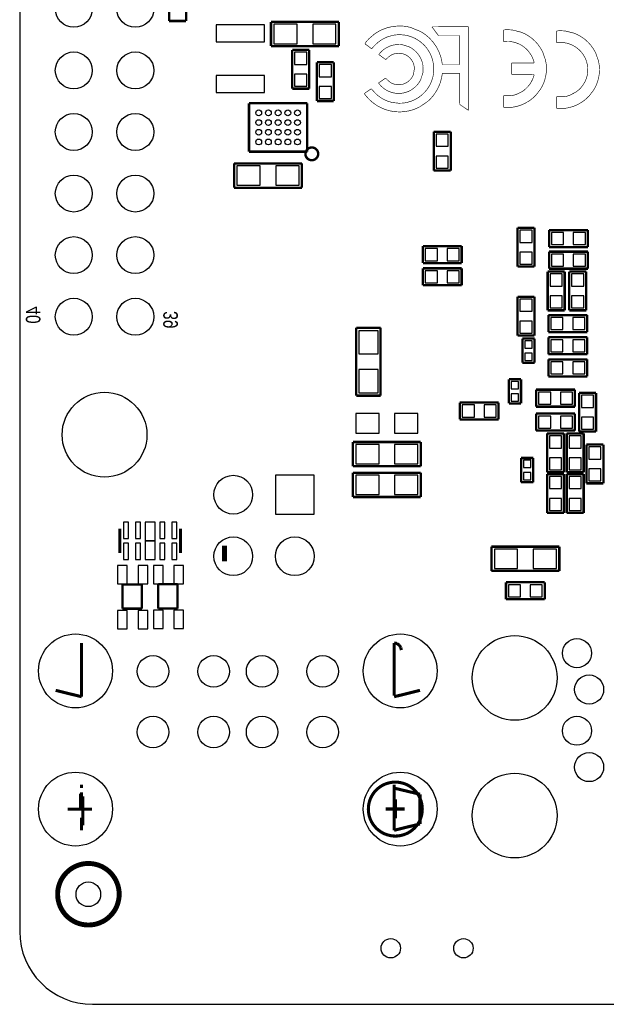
# Model space of a CAD drawing. Extents: x 0 to 59, y 0 to 85.
# Tile 1 of 8: x 0 to 24.2, y 0 to 40.6. Entities that reach past the tile are written whole.
import ezdxf

# ---------------------------------------------------------------- set-up
doc = ezdxf.new("R2010")
doc.units = 0
for name, color, linetype in [('BG_OUTLINE', 2, 'CONTINUOUS'), ('BG_SILKSCREEN_BOTTOM', 1, 'CONTINUOUS'), ('PG_SILKSCREEN_BOTTOM', 3, 'CONTINUOUS'), ('PIN_BOTTOM', 4, 'CONTINUOUS')]:
    doc.layers.add(name, color=color, linetype=linetype)

msp = doc.modelspace()

# ---------------------------------------------------------------- linework, layer by layer
at = {"layer": 'BG_OUTLINE'}
msp.add_lwpolyline([(3.005023, 0), (53.054402, 0, 0.404077), (56.00192, 2.947492), (56.00192, 82.002986, 0.414126), (53.00312, 85.001684), (3.03342, 85.001684, 0.419609), (0, 81.968391), (0, 3.004998, 0.414196)], format="xyb", close=True, dxfattribs=at)
at = {"layer": 'BG_SILKSCREEN_BOTTOM', "const_width": 0.0254}
for points in [[(14.936114, 40.200097), (15.050414, 40.247697)], [(15.050414, 40.247697), (15.167813, 40.287296)], [(15.167813, 40.287296), (15.287904, 40.31869)], [(15.287904, 40.31869), (15.410205, 40.341601)], [(15.410205, 40.341601), (15.487904, 40.350084)], [(15.487904, 40.350084), (15.536799, 40.353691)], [(15.536799, 40.353691), (15.58892, 40.356688)], [(15.58892, 40.356688), (15.641523, 40.359)], [(15.641523, 40.359), (15.691917, 40.360498)], [(15.691917, 40.360498), (15.73751, 40.360981)], [(15.73751, 40.360981), (15.77561, 40.360498)], [(15.77561, 40.360498), (15.803499, 40.358695)], [(15.803499, 40.358695), (15.877819, 40.349602)], [(15.877819, 40.349602), (15.915818, 40.34409)], [(15.915818, 40.34409), (15.953613, 40.338197)], [(15.953613, 40.338197), (15.990621, 40.331898)], [(15.990621, 40.331898), (16.026308, 40.325294)], [(16.026308, 40.325294), (16.060014, 40.318588)], [(16.060014, 40.318588), (16.091205, 40.311705)], [(16.091205, 40.311705), (16.119399, 40.304695)], [(16.119399, 40.304695), (16.545611, 40.132102)], [(17.013911, 40.323592), (17.061205, 40.325294)], [(17.01612, 40.319884), (17.013911, 40.323592)], [(17.022216, 40.310892), (17.01612, 40.319884)], [(17.032021, 40.297202), (17.022216, 40.310892)], [(17.045, 40.279193), (17.032021, 40.297202)], [(17.060901, 40.257501), (17.045, 40.279193)], [(17.079214, 40.232482), (17.060901, 40.257501)], [(17.061205, 40.325294), (17.116908, 40.326005)], [(17.099712, 40.204898), (17.079214, 40.232482)], [(17.145305, 40.143684), (17.099712, 40.204898)], [(17.116908, 40.326005), (17.191304, 40.326589)], [(17.191304, 40.326589), (17.282008, 40.327199)], [(17.282008, 40.327199), (17.387011, 40.327605)], [(17.387011, 40.327605), (17.503902, 40.327885)], [(17.503902, 40.327885), (17.6308, 40.328088)], [(17.6308, 40.328088), (18.516803, 40.328088)], [(18.516803, 40.328088), (18.516803, 36.880495)], [(19.974712, 40.195983), (20.008012, 40.202282)], [(20.008012, 40.202282), (20.061707, 40.206295)], [(20.061707, 40.206295), (20.098004, 40.206905)], [(20.098004, 40.206905), (20.138415, 40.206701)], [(20.138415, 40.206701), (20.181113, 40.205482)], [(20.181113, 40.205482), (20.224623, 40.203603)], [(20.224623, 40.203603), (20.267219, 40.200885)], [(14.363319, 39.781988), (14.395806, 39.816405)], [(14.395806, 39.816405), (14.430223, 39.851203)], [(14.430223, 39.851203), (14.617598, 40.011883)], [(14.617598, 40.011883), (14.7193, 40.081886)], [(14.7193, 40.081886), (14.825599, 40.1447)], [(14.825599, 40.1447), (14.936114, 40.200097)], [(14.987422, 39.822984), (14.906904, 39.774292)], [(15.071522, 39.866087), (14.987422, 39.822984)], [(15.159101, 39.903705), (15.071522, 39.866087)], [(15.250312, 39.935785), (15.159101, 39.903705)], [(15.443505, 39.983486), (15.250312, 39.935785)], [(15.488717, 39.990293), (15.443505, 39.983486)], [(15.540304, 39.995196), (15.488717, 39.990293)], [(15.596514, 39.998294), (15.540304, 39.995196)], [(15.65562, 39.999488), (15.596514, 39.998294)], [(15.715717, 39.998904), (15.65562, 39.999488)], [(15.775, 39.996491), (15.715717, 39.998904)], [(15.831718, 39.992402), (15.775, 39.996491)], [(15.930423, 39.97899), (15.831718, 39.992402)], [(16.025317, 39.957197), (15.930423, 39.97899)], [(16.116808, 39.930095), (16.025317, 39.957197)], [(16.205098, 39.897787), (16.116808, 39.930095)], [(16.290112, 39.860296), (16.205098, 39.897787)], [(16.3719, 39.817396), (16.290112, 39.860296)], [(16.450615, 39.769085), (16.3719, 39.817396)], [(16.545611, 40.132102), (16.735704, 40.007896)], [(16.735704, 40.007896), (16.907713, 39.861287)], [(16.907713, 39.861287), (17.059504, 39.694587)], [(17.276699, 39.968195), (17.145305, 40.143684)], [(18.156809, 39.968195), (17.276699, 39.968195)], [(18.156809, 38.771297), (18.156809, 39.968195)], [(19.974712, 39.717193), (19.974712, 40.195983)], [(20.267219, 40.200885), (20.307122, 40.197405)], [(20.307122, 40.197405), (20.342809, 40.19329)], [(20.342809, 40.19329), (20.688198, 40.106194)], [(20.688198, 40.106194), (20.849819, 40.035404)], [(20.849819, 40.035404), (21.00232, 39.947494)], [(21.00232, 39.947494), (21.144306, 39.843685)], [(21.144306, 39.843685), (21.274507, 39.724787)], [(22.1631, 40.153692), (22.1964, 40.159991)], [(22.1631, 39.674902), (22.1631, 40.153692)], [(22.1964, 40.159991), (22.250121, 40.164004)], [(22.250121, 40.164004), (22.286417, 40.164588)], [(22.286417, 40.164588), (22.326803, 40.164385)], [(22.326803, 40.164385), (22.369501, 40.163191)], [(22.369501, 40.163191), (22.413011, 40.161286)], [(22.413011, 40.161286), (22.455607, 40.158594)], [(22.455607, 40.158594), (22.49551, 40.155089)], [(22.49551, 40.155089), (22.531222, 40.150999)], [(22.531222, 40.150999), (22.876612, 40.063903)], [(22.876612, 40.063903), (23.038206, 39.993087)], [(23.038206, 39.993087), (23.190708, 39.905203)], [(23.190708, 39.905203), (23.332719, 39.801394)], [(23.332719, 39.801394), (23.46292, 39.682496)], [(14.24752, 39.626184), (14.253718, 39.647292)], [(14.251203, 39.623086), (14.24752, 39.626184)], [(14.2589, 39.617091), (14.251203, 39.623086)], [(14.253718, 39.647292), (14.266316, 39.666494)], [(14.270203, 39.608404), (14.2589, 39.617091)], [(14.266316, 39.666494), (14.284223, 39.690497)], [(14.284706, 39.597482), (14.270203, 39.608404)], [(14.284223, 39.690497), (14.306804, 39.718183)], [(14.302003, 39.584503), (14.284706, 39.597482)], [(14.321714, 39.569898), (14.302003, 39.584503)], [(14.306804, 39.718183), (14.333423, 39.749095)], [(14.343304, 39.553896), (14.321714, 39.569898)], [(14.333423, 39.749095), (14.363319, 39.781988)], [(14.390599, 39.519098), (14.343304, 39.553896)], [(14.5256, 39.420089), (14.390599, 39.519098)], [(14.556207, 39.457884), (14.5256, 39.420089)], [(14.56342, 39.466291), (14.556207, 39.457884)], [(14.573199, 39.47729), (14.56342, 39.466291)], [(14.585417, 39.490599), (14.573199, 39.47729)], [(14.599615, 39.505788), (14.585417, 39.490599)], [(14.615312, 39.5224), (14.599615, 39.505788)], [(14.632305, 39.540104), (14.615312, 39.5224)], [(14.650009, 39.558493), (14.632305, 39.540104)], [(14.686712, 39.595603), (14.650009, 39.558493)], [(14.756511, 39.660703), (14.686712, 39.595603)], [(14.829917, 39.72019), (14.756511, 39.660703)], [(14.906904, 39.774292), (14.829917, 39.72019)], [(14.970506, 39.346403), (15.023109, 39.389482)], [(15.023109, 39.389482), (15.078608, 39.429004)], [(15.078608, 39.429004), (15.136698, 39.464691)], [(15.136698, 39.464691), (15.197404, 39.496594)], [(15.197404, 39.496594), (15.260599, 39.524483)], [(15.260599, 39.524483), (15.326106, 39.548587)], [(15.326106, 39.548587), (15.394, 39.568603)], [(15.394, 39.568603), (15.471216, 39.583106)], [(15.471216, 39.583106), (15.516911, 39.588592)], [(15.516911, 39.588592), (15.565222, 39.592682)], [(15.565222, 39.592682), (15.61432, 39.5954)], [(15.61432, 39.5954), (15.662605, 39.596593)], [(15.662605, 39.596593), (15.708401, 39.596187)], [(15.708401, 39.596187), (15.749905, 39.594104)], [(15.749905, 39.594104), (15.785516, 39.590193)], [(15.785516, 39.590193), (16.058718, 39.507287)], [(16.058718, 39.507287), (16.1814, 39.439799)], [(16.1814, 39.439799), (16.292906, 39.35669)], [(16.526205, 39.715491), (16.450615, 39.769085)], [(16.668318, 39.591996), (16.526205, 39.715491)], [(16.740022, 39.515491), (16.668318, 39.591996)], [(16.805504, 39.434389), (16.740022, 39.515491)], [(16.864711, 39.348994), (16.805504, 39.434389)], [(17.059504, 39.694587), (17.189221, 39.510005)], [(17.189221, 39.510005), (17.294809, 39.309802)], [(20.10791, 39.719885), (19.974712, 39.717193)], [(20.138923, 39.720596), (20.10791, 39.719885)], [(20.167422, 39.720799), (20.138923, 39.720596)], [(20.19361, 39.720495), (20.167422, 39.720799)], [(20.217917, 39.719682), (20.19361, 39.720495)], [(20.240523, 39.718386), (20.217917, 39.719682)], [(20.26191, 39.716583), (20.240523, 39.718386)], [(20.282205, 39.714399), (20.26191, 39.716583)], [(20.321219, 39.708201), (20.282205, 39.714399)], [(20.430312, 39.682699), (20.321219, 39.708201)], [(20.534909, 39.647698), (20.430312, 39.682699)], [(20.634401, 39.603604), (20.534909, 39.647698)], [(20.728711, 39.550594), (20.634401, 39.603604)], [(20.817103, 39.488897), (20.728711, 39.550594)], [(20.899501, 39.418997), (20.817103, 39.488897)], [(20.97532, 39.340993), (20.899501, 39.418997)], [(21.274507, 39.724787), (21.391499, 39.591996)], [(21.391499, 39.591996), (21.494217, 39.445997)], [(21.494217, 39.445997), (21.58111, 39.287882)], [(22.296323, 39.677594), (22.1631, 39.674902)], [(22.361423, 39.677696), (22.296323, 39.677594)], [(22.423399, 39.6748), (22.361423, 39.677696)], [(22.482912, 39.668882), (22.423399, 39.6748)], [(22.540417, 39.65989), (22.482912, 39.668882)], [(22.596602, 39.647495), (22.540417, 39.65989)], [(22.652101, 39.631696), (22.596602, 39.647495)], [(22.707422, 39.612291), (22.652101, 39.631696)], [(22.820122, 39.562405), (22.707422, 39.612291)], [(22.95271, 39.484402), (22.820122, 39.562405)], [(23.071099, 39.392403), (22.95271, 39.484402)], [(23.174604, 39.287501), (23.071099, 39.392403)], [(23.46292, 39.682496), (23.579912, 39.549705)], [(23.579912, 39.549705), (23.682604, 39.403706)], [(23.682604, 39.403706), (23.769523, 39.245591)], [(14.816303, 39.183386), (14.87391, 39.249096)], [(14.864918, 39.149198), (14.816303, 39.183386)], [(14.875002, 39.141883), (14.864918, 39.149198)], [(14.87391, 39.249096), (14.970506, 39.346403)], [(14.8876, 39.132891), (14.875002, 39.141883)], [(14.902205, 39.122299), (14.8876, 39.132891)], [(14.918512, 39.11059), (14.902205, 39.122299)], [(14.936114, 39.09789), (14.918512, 39.11059)], [(14.954402, 39.084606), (14.936114, 39.09789)], [(14.973122, 39.070991), (14.954402, 39.084606)], [(15.0098, 39.043889), (14.973122, 39.070991)], [(15.106904, 38.973684), (15.0098, 39.043889)], [(15.185212, 39.050189), (15.106904, 38.973684)], [(15.239822, 39.098398), (15.185212, 39.050189)], [(15.297607, 39.1398), (15.239822, 39.098398)], [(15.358212, 39.174191), (15.297607, 39.1398)], [(15.421407, 39.201395), (15.358212, 39.174191)], [(15.486812, 39.221385), (15.421407, 39.201395)], [(15.55402, 39.234085), (15.486812, 39.221385)], [(15.622702, 39.239292), (15.55402, 39.234085)], [(15.763011, 39.226592), (15.622702, 39.239292)], [(15.887014, 39.189203), (15.763011, 39.226592)], [(15.997403, 39.130681), (15.887014, 39.189203)], [(16.092703, 39.053795), (15.997403, 39.130681)], [(16.171113, 38.961492), (16.092703, 39.053795)], [(16.292906, 39.35669), (16.392017, 39.259383)], [(16.392017, 39.259383), (16.47731, 39.148995)], [(16.47731, 39.148995), (16.547414, 39.026998)], [(16.547414, 39.026998), (16.60111, 38.89469)], [(16.917416, 39.259688), (16.864711, 39.348994)], [(16.963415, 39.1668), (16.917416, 39.259688)], [(17.002608, 39.070585), (16.963415, 39.1668)], [(17.034916, 38.971499), (17.002608, 39.070585)], [(17.294809, 39.309802), (17.374108, 39.096086)], [(17.374108, 39.096086), (17.425213, 38.871093)], [(21.105901, 39.161898), (20.97532, 39.340993)], [(21.121218, 39.13439), (21.105901, 39.161898)], [(21.137321, 39.102386), (21.121218, 39.13439)], [(21.153603, 39.067384), (21.137321, 39.102386)], [(21.169503, 39.030986), (21.153603, 39.067384)], [(21.184413, 38.994486), (21.169503, 39.030986)], [(21.197722, 38.959485), (21.184413, 38.994486)], [(21.58111, 39.287882), (21.698306, 38.951205)], [(23.262311, 39.171093), (23.174604, 39.287501)], [(23.333608, 39.044601), (23.262311, 39.171093)], [(23.38771, 38.909193), (23.333608, 39.044601)], [(23.769523, 39.245591), (23.88682, 38.908888)], [(16.231108, 38.856793), (16.171113, 38.961492)], [(16.270808, 38.742493), (16.231108, 38.856793)], [(16.252622, 38.371704), (16.288817, 38.621589)], [(16.288817, 38.621589), (16.270808, 38.742493)], [(16.60111, 38.89469), (16.636822, 38.753288)], [(16.636822, 38.753288), (16.644214, 38.689305)], [(16.644214, 38.689305), (16.64622, 38.650799)], [(16.64622, 38.650799), (16.647211, 38.609803)], [(16.647211, 38.609803), (16.647109, 38.567995)], [(17.077817, 38.765886), (17.034916, 38.971499)], [(17.082008, 38.723697), (17.077817, 38.765886)], [(17.084421, 38.674294), (17.082008, 38.723697)], [(17.084319, 38.562102), (17.085107, 38.619684)], [(17.085107, 38.619684), (17.084421, 38.674294)], [(17.425213, 38.871093), (17.440504, 38.771297)], [(17.440504, 38.771297), (18.156809, 38.771297)], [(20.298715, 38.8398), (21.228304, 38.8398)], [(20.298715, 38.362788), (20.298715, 38.8398)], [(21.208822, 38.927405), (21.197722, 38.959485)], [(21.222005, 38.877596), (21.208822, 38.927405)], [(21.228304, 38.8398), (21.222005, 38.877596)], [(21.698306, 38.951205), (21.727617, 38.777393)], [(21.727617, 38.777393), (21.737422, 38.602285)], [(21.737422, 38.602285), (21.72782, 38.427304)], [(23.423804, 38.766191), (23.38771, 38.909193)], [(23.439222, 38.462687), (23.423804, 38.766191)], [(23.88682, 38.908888), (23.916005, 38.735102)], [(23.916005, 38.735102), (23.925809, 38.559994)], [(14.955799, 38.112497), (15.097912, 38.211506)], [(15.097912, 38.211506), (15.176221, 38.133198)], [(16.091205, 38.121184), (16.157321, 38.195199)], [(16.157321, 38.195199), (16.211702, 38.279095)], [(16.211702, 38.279095), (16.252622, 38.371704)], [(16.636822, 38.421183), (16.543706, 38.137998)], [(16.640912, 38.45179), (16.636822, 38.421183)], [(16.643909, 38.487502), (16.640912, 38.45179)], [(16.646017, 38.526695), (16.643909, 38.487502)], [(16.647109, 38.567995), (16.646017, 38.526695)], [(17.010101, 38.125197), (17.0291, 38.183388)], [(17.0291, 38.183388), (17.045711, 38.242494)], [(17.045711, 38.242494), (17.059808, 38.302387)], [(17.059808, 38.302387), (17.073321, 38.3921)], [(17.073321, 38.3921), (17.0783, 38.4461)], [(17.0783, 38.4461), (17.082008, 38.503504)], [(17.082008, 38.503504), (17.084319, 38.562102)], [(17.429709, 38.330302), (17.3704, 38.067793)], [(17.440504, 38.411302), (17.429709, 38.330302)], [(18.156809, 38.411302), (17.440504, 38.411302)], [(18.158612, 37.76599), (18.156809, 38.411302)], [(20.762214, 38.362788), (20.298715, 38.362788)], [(20.918805, 38.363093), (20.762214, 38.362788)], [(21.037017, 38.363195), (20.918805, 38.363093)], [(21.1217, 38.361899), (21.037017, 38.363195)], [(21.177809, 38.358191), (21.1217, 38.361899)], [(21.161908, 38.154102), (21.204022, 38.26289)], [(21.210321, 38.350901), (21.177809, 38.358191)], [(21.204022, 38.26289), (21.224519, 38.320904)], [(21.224316, 38.338785), (21.210321, 38.350901)], [(21.224519, 38.320904), (21.224316, 38.338785)], [(21.698915, 38.254102), (21.650808, 38.084404)], [(21.72782, 38.427304), (21.698915, 38.254102)], [(23.322915, 38.055499), (23.379506, 38.185395)], [(23.379506, 38.185395), (23.418698, 38.321691)], [(23.418698, 38.321691), (23.439222, 38.462687)], [(23.887303, 38.211785), (23.839221, 38.042088)], [(23.916208, 38.384988), (23.887303, 38.211785)], [(23.925809, 38.559994), (23.916208, 38.384988)], [(14.495018, 37.761393), (14.508505, 37.767793)], [(14.508505, 37.767793), (14.515313, 37.763602)], [(14.810003, 38.009906), (14.820113, 38.017298)], [(14.810613, 38.005385), (14.810003, 38.009906)], [(14.816099, 37.996089), (14.810613, 38.005385)], [(14.825904, 37.982804), (14.816099, 37.996089)], [(14.820113, 38.017298), (14.831212, 38.025095)], [(14.839315, 37.966091), (14.825904, 37.982804)], [(14.831212, 38.025095), (14.845716, 38.035382)], [(14.855622, 37.94699), (14.839315, 37.966091)], [(14.845716, 38.035382), (14.863318, 38.047701)], [(14.874215, 37.925985), (14.855622, 37.94699)], [(14.863318, 38.047701), (14.883613, 38.0619)], [(14.894408, 37.904191), (14.874215, 37.925985)], [(14.883613, 38.0619), (14.906015, 38.077597)], [(14.936902, 37.860503), (14.894408, 37.904191)], [(14.906015, 38.077597), (14.930222, 38.09459)], [(14.930222, 38.09459), (14.955799, 38.112497)], [(15.008809, 37.796902), (14.936902, 37.860503)], [(15.087117, 37.74059), (15.008809, 37.796902)], [(15.176221, 38.133198), (15.251913, 38.065786)], [(15.251913, 38.065786), (15.289606, 38.038303)], [(15.289606, 38.038303), (15.327909, 38.014605)], [(15.327909, 38.014605), (15.367406, 37.994285)], [(15.367406, 37.994285), (15.408504, 37.977293)], [(15.408504, 37.977293), (15.451811, 37.963094)], [(15.451811, 37.963094), (15.49781, 37.951588)], [(15.49781, 37.951588), (15.54701, 37.942393)], [(15.54701, 37.942393), (15.744901, 37.944298)], [(15.744901, 37.944298), (15.840304, 37.968504)], [(15.840304, 37.968504), (15.931007, 38.006782)], [(15.931007, 38.006782), (16.015208, 38.057988)], [(16.015208, 38.057988), (16.091205, 38.121184)], [(16.27251, 37.801906), (16.153511, 37.719381)], [(16.378301, 37.900204), (16.27251, 37.801906)], [(16.469208, 38.0127), (16.378301, 37.900204)], [(16.543706, 38.137998), (16.469208, 38.0127)], [(16.816603, 37.754306), (16.84561, 37.794794)], [(16.84561, 37.794794), (16.909923, 37.901194)], [(16.909923, 37.901194), (16.9386, 37.955804)], [(16.9386, 37.955804), (16.964812, 38.011405)], [(16.964812, 38.011405), (16.988612, 38.067793)], [(16.988612, 38.067793), (17.010101, 38.125197)], [(17.26631, 37.809881), (17.199305, 37.686183)], [(17.323613, 37.937592), (17.26631, 37.809881)], [(17.3704, 38.067793), (17.323613, 37.937592)], [(18.161305, 37.121694), (18.158612, 37.76599)], [(20.8058, 37.706783), (20.894015, 37.7809)], [(20.894015, 37.7809), (20.974507, 37.863399)], [(20.974507, 37.863399), (21.046415, 37.953594)], [(21.046415, 37.953594), (21.109102, 38.0508)], [(21.109102, 38.0508), (21.161908, 38.154102)], [(21.583599, 37.919685), (21.497417, 37.761596)], [(21.650808, 38.084404), (21.583599, 37.919685)], [(23.061498, 37.719787), (23.162616, 37.820981)], [(23.162616, 37.820981), (23.25022, 37.933401)], [(23.25022, 37.933401), (23.322915, 38.055499)], [(23.772012, 37.877394), (23.685805, 37.719305)], [(23.839221, 38.042088), (23.772012, 37.877394)], [(14.224102, 37.5698), (14.258722, 37.599188)], [(14.224914, 37.567387), (14.224102, 37.5698)], [(14.227099, 37.563196), (14.224914, 37.567387)], [(14.230706, 37.557481), (14.227099, 37.563196)], [(14.235405, 37.550395), (14.230706, 37.557481)], [(14.241221, 37.542191), (14.235405, 37.550395)], [(14.2478, 37.532996), (14.241221, 37.542191)], [(14.255318, 37.522988), (14.2478, 37.532996)], [(14.271803, 37.501398), (14.255318, 37.522988)], [(14.258722, 37.599188), (14.295018, 37.625985)], [(14.346123, 37.413692), (14.271803, 37.501398)], [(14.295018, 37.625985), (14.3383, 37.656795)], [(14.3383, 37.656795), (14.384299, 37.688799)], [(14.423314, 37.332082), (14.346123, 37.413692)], [(14.384299, 37.688799), (14.428622, 37.718898)], [(14.428622, 37.718898), (14.4669, 37.744095)], [(14.4669, 37.744095), (14.495018, 37.761393)], [(14.515313, 37.763602), (14.520901, 37.758497)], [(14.520901, 37.758497), (14.527708, 37.751791)], [(14.527708, 37.751791), (14.535506, 37.743689)], [(14.535506, 37.743689), (14.544116, 37.734189)], [(14.544116, 37.734189), (14.553413, 37.723699)], [(14.553413, 37.723699), (14.563217, 37.712396)], [(14.563217, 37.712396), (14.573301, 37.700306)], [(14.573301, 37.700306), (14.662709, 37.599595)], [(14.662709, 37.599595), (14.710512, 37.552884)], [(14.710512, 37.552884), (14.760321, 37.508688)], [(14.760321, 37.508688), (14.812213, 37.467083)], [(14.812213, 37.467083), (14.865909, 37.428094)], [(14.865909, 37.428094), (14.921611, 37.391696)], [(14.921611, 37.391696), (14.979218, 37.357888)], [(15.170912, 37.692), (15.087117, 37.74059)], [(15.259202, 37.651385), (15.170912, 37.692)], [(15.351023, 37.619305), (15.259202, 37.651385)], [(15.445207, 37.595886), (15.351023, 37.619305)], [(15.541015, 37.581484), (15.445207, 37.595886)], [(15.733319, 37.581484), (15.541015, 37.581484)], [(15.882315, 37.607799), (15.733319, 37.581484)], [(16.022904, 37.654205), (15.882315, 37.607799)], [(16.153511, 37.719381), (16.022904, 37.654205)], [(16.366414, 37.355297), (16.477615, 37.424004)], [(16.477615, 37.424004), (16.561613, 37.4888)], [(16.561613, 37.4888), (16.607206, 37.528983)], [(16.607206, 37.528983), (16.653307, 37.572594)], [(16.653307, 37.572594), (16.69862, 37.618289)], [(16.69862, 37.618289), (16.7418, 37.664695)], [(16.7418, 37.664695), (16.781602, 37.710491)], [(16.781602, 37.710491), (16.816603, 37.754306)], [(17.039107, 37.455983), (16.947515, 37.352503)], [(17.123308, 37.567692), (17.039107, 37.455983)], [(17.199305, 37.686183), (17.123308, 37.567692)], [(19.974712, 37.485396), (20.13491, 37.485396)], [(19.974712, 37.003888), (19.974712, 37.485396)], [(20.13491, 37.485396), (20.235215, 37.487098)], [(20.235215, 37.487098), (20.277099, 37.489689)], [(20.277099, 37.489689), (20.315301, 37.4936)], [(20.315301, 37.4936), (20.35142, 37.499188)], [(20.35142, 37.499188), (20.386599, 37.506605)], [(20.386599, 37.506605), (20.422413, 37.516003)], [(20.422413, 37.516003), (20.460106, 37.527789)], [(20.460106, 37.527789), (20.501204, 37.542089)], [(20.501204, 37.542089), (20.710423, 37.641682)], [(20.710423, 37.641682), (20.8058, 37.706783)], [(21.198307, 37.407393), (21.078317, 37.31039)], [(21.308822, 37.515394), (21.198307, 37.407393)], [(21.497417, 37.761596), (21.308822, 37.515394)], [(22.1631, 37.443105), (22.323323, 37.443105)], [(22.1631, 36.961597), (22.1631, 37.443105)], [(22.323323, 37.443105), (22.423603, 37.444782)], [(22.423603, 37.444782), (22.465513, 37.447398)], [(22.465513, 37.447398), (22.503816, 37.451284)], [(22.503816, 37.451284), (22.539808, 37.456897)], [(22.539808, 37.456897), (22.575012, 37.464289)], [(22.575012, 37.464289), (22.610801, 37.473687)], [(22.610801, 37.473687), (22.64852, 37.485498)], [(22.64852, 37.485498), (22.689617, 37.499798)], [(22.689617, 37.499798), (22.948113, 37.631395)], [(22.948113, 37.631395), (23.061498, 37.719787)], [(23.38672, 37.365102), (23.266705, 37.268099)], [(23.49721, 37.473103), (23.38672, 37.365102)], [(23.685805, 37.719305), (23.49721, 37.473103)], [(14.503603, 37.256695), (14.423314, 37.332082)], [(14.58722, 37.187099), (14.503603, 37.256695)], [(14.674317, 37.123395), (14.58722, 37.187099)], [(14.76502, 37.065306), (14.674317, 37.123395)], [(14.85961, 37.012702), (14.76502, 37.065306)], [(15.061108, 36.923701), (14.85961, 37.012702)], [(14.979218, 37.357888), (15.038603, 37.3269)], [(15.038603, 37.3269), (15.119909, 37.288394)], [(15.119909, 37.288394), (15.157323, 37.272392)], [(15.157323, 37.272392), (15.193518, 37.258092)], [(15.193518, 37.258092), (15.229103, 37.245392)], [(15.229103, 37.245392), (15.264714, 37.234089)], [(15.264714, 37.234089), (15.301112, 37.223802)], [(15.301112, 37.223802), (15.338908, 37.214302)], [(15.338908, 37.214302), (15.378709, 37.205387)], [(15.378709, 37.205387), (15.633319, 37.174703)], [(15.633319, 37.174703), (15.760217, 37.176685)], [(15.760217, 37.176685), (15.8861, 37.189994)], [(15.8861, 37.189994), (16.010204, 37.214683)], [(16.010204, 37.214683), (16.132099, 37.250599)], [(16.132099, 37.250599), (16.251022, 37.297487)], [(16.251022, 37.297487), (16.366414, 37.355297)], [(16.495014, 37.016284), (16.301415, 36.929898)], [(16.849217, 37.258498), (16.495014, 37.016284)], [(16.947515, 37.352503), (16.849217, 37.258498)], [(18.339511, 37.001094), (18.161305, 37.121694)], [(18.516803, 36.880495), (18.339511, 37.001094)], [(20.143013, 37.003888), (19.974712, 37.003888)], [(20.174407, 37.004092), (20.143013, 37.003888)], [(20.205802, 37.004498), (20.174407, 37.004092)], [(20.236409, 37.005285), (20.205802, 37.004498)], [(20.265822, 37.006301), (20.236409, 37.005285)], [(20.293203, 37.007394), (20.265822, 37.006301)], [(20.31812, 37.008791), (20.293203, 37.007394)], [(20.33971, 37.010391), (20.31812, 37.008791)], [(20.370698, 37.013794), (20.33971, 37.010391)], [(20.5232, 37.045798), (20.370698, 37.013794)], [(20.671307, 37.092103), (20.5232, 37.045798)], [(20.813801, 37.152097), (20.671307, 37.092103)], [(20.949818, 37.225097), (20.813801, 37.152097)], [(21.078317, 37.31039), (20.949818, 37.225097)], [(22.331401, 36.961597), (22.1631, 36.961597)], [(22.36282, 36.961801), (22.331401, 36.961597)], [(22.394215, 36.962182), (22.36282, 36.961801)], [(22.424822, 36.962994), (22.394215, 36.962182)], [(22.45421, 36.963985), (22.424822, 36.962994)], [(22.481616, 36.965103), (22.45421, 36.963985)], [(22.506508, 36.9665), (22.481616, 36.965103)], [(22.528098, 36.9681), (22.506508, 36.9665)], [(22.559112, 36.971503), (22.528098, 36.9681)], [(22.711715, 37.003482), (22.559112, 36.971503)], [(22.859721, 37.049786), (22.711715, 37.003482)], [(23.002215, 37.109781), (22.859721, 37.049786)], [(23.138206, 37.182806), (23.002215, 37.109781)], [(23.266705, 37.268099), (23.138206, 37.182806)], [(15.265222, 36.861496), (15.061108, 36.923701)], [(15.473604, 36.825199), (15.265222, 36.861496)], [(15.683814, 36.814303), (15.473604, 36.825199)], [(15.893517, 36.8284), (15.683814, 36.814303)], [(16.10012, 36.867084), (15.893517, 36.8284)], [(16.301415, 36.929898), (16.10012, 36.867084)]]:
    msp.add_lwpolyline(points, dxfattribs=at)
at = {"layer": 'PG_SILKSCREEN_BOTTOM'}
for points, const_width in [([(6.165418, 42.16842), (6.165418, 40.568423)], 0.1), ([(6.865417, 40.568423), (6.865417, 42.16842)], 0.1), ([(6.165418, 40.568423), (6.865417, 40.568423)], 0.1), ([(13.170408, 40.529993), (10.370414, 40.529993)], 0.1), ([(10.370414, 40.529993), (10.370414, 39.529995)], 0.1), ([(13.170408, 39.529995), (13.170408, 40.529993)], 0.1), ([(10.370414, 39.529995), (13.170408, 39.529995)], 0.1), ([(11.945417, 39.374394), (11.245418, 39.374394)], 0.1), ([(11.245418, 39.374394), (11.245418, 37.774397)], 0.1), ([(11.945417, 37.774397), (11.945417, 39.374394)], 0.1), ([(12.961417, 38.86642), (12.261418, 38.86642)], 0.1), ([(12.261418, 38.86642), (12.261418, 37.266423)], 0.1), ([(12.961417, 37.266423), (12.961417, 38.86642)], 0.1), ([(11.245418, 37.774397), (11.945417, 37.774397)], 0.1), ([(11.8634, 37.175999), (9.463405, 37.175999)], 0.1), ([(9.463405, 37.175999), (9.463405, 35.176003)], 0.1), ([(11.8634, 35.176003), (11.8634, 37.175999)], 0.1), ([(12.261418, 37.266423), (12.961417, 37.266423)], 0.1), ([(17.787417, 35.99622), (17.087418, 35.99622)], 0.1), ([(17.087418, 35.99622), (17.087418, 34.396223)], 0.1), ([(17.787417, 34.396223), (17.787417, 35.99622)], 0.1), ([(9.463405, 35.176003), (11.8634, 35.176003)], 0.1), ([(11.646383, 34.687993), (8.846388, 34.687993)], 0.1), ([(8.846388, 34.687993), (8.846388, 33.687995)], 0.1), ([(11.646383, 33.687995), (11.646383, 34.687993)], 0.1), ([(17.087418, 34.396223), (17.787417, 34.396223)], 0.1), ([(8.846388, 33.687995), (11.646383, 33.687995)], 0.1), ([(20.541818, 32.03382), (20.541818, 30.433823)], 0.1), ([(21.241817, 32.03382), (20.541818, 32.03382)], 0.1), ([(21.241817, 30.433823), (21.241817, 32.03382)], 0.1), ([(23.444378, 31.939484), (21.844356, 31.939484)], 0.1), ([(21.844356, 31.939484), (21.844356, 31.23946)], 0.1), ([(23.444378, 31.23946), (23.444378, 31.939484)], 0.1), ([(18.237403, 31.279033), (16.637406, 31.279033)], 0.1), ([(16.637406, 31.279033), (16.637406, 30.579035)], 0.1), ([(18.237403, 30.579035), (18.237403, 31.279033)], 0.1), ([(21.844356, 31.23946), (23.444378, 31.23946)], 0.1), ([(23.444429, 31.050459), (21.844381, 31.050459)], 0.1), ([(21.844381, 31.050459), (21.844381, 30.350409)], 0.1), ([(23.444403, 30.350409), (23.444429, 31.050459)], 0.1), ([(16.637406, 30.579035), (18.237403, 30.579035)], 0.1), ([(20.541818, 30.433823), (21.241817, 30.433823)], 0.1), ([(18.237403, 30.364633), (16.637406, 30.364633)], 0.1), ([(16.637406, 30.364633), (16.637406, 29.664635)], 0.1), ([(18.237403, 29.664635), (18.237403, 30.364633)], 0.1), ([(22.486391, 30.23042), (21.786393, 30.23042)], 0.1), ([(21.786393, 30.23042), (21.786393, 28.630423)], 0.1), ([(21.844381, 30.350409), (23.444403, 30.350409)], 0.1), ([(22.486391, 28.630423), (22.486391, 30.23042)], 0.1), ([(23.375391, 30.23042), (22.675393, 30.23042)], 0.1), ([(22.675393, 30.23042), (22.675393, 28.630423)], 0.1), ([(23.375391, 28.630423), (23.375391, 30.23042)], 0.1), ([(16.637406, 29.664635), (18.237403, 29.664635)], 0.1), ([(21.241791, 29.18902), (20.541793, 29.18902)], 0.1), ([(20.541793, 29.18902), (20.541793, 27.588997)], 0.1), ([(21.241791, 27.588997), (21.241791, 29.18902)], 0.1), ([(21.786393, 28.630423), (22.486391, 28.630423)], 0.1), ([(23.419003, 28.434233), (21.819006, 28.434233)], 0.1), ([(21.819006, 28.434233), (21.819006, 27.734235)], 0.1), ([(22.675393, 28.630423), (23.375391, 28.630423)], 0.1), ([(23.419003, 27.734235), (23.419003, 28.434233)], 0.1), ([(14.889404, 27.909418), (13.889406, 27.909418)], 0.1), ([(13.889406, 27.909418), (13.889406, 25.109424)], 0.1), ([(14.889404, 25.109424), (14.889404, 27.909418)], 0.1), ([(20.541793, 27.588997), (21.241791, 27.588997)], 0.1), ([(21.819006, 27.734235), (23.419003, 27.734235)], 0.1), ([(21.243417, 27.46662), (20.743418, 27.46662)], 0.1), ([(20.743418, 27.46662), (20.743418, 26.466622)], 0.1), ([(21.243417, 26.466622), (21.243417, 27.46662)], 0.1), ([(23.419003, 27.519833), (21.819006, 27.519833)], 0.1), ([(21.819006, 27.519833), (21.819006, 26.819835)], 0.1), ([(23.419003, 26.819835), (23.419003, 27.519833)], 0.1), ([(21.819006, 26.819835), (23.419003, 26.819835)], 0.1), ([(20.743418, 26.466622), (21.243417, 26.466622)], 0.1), ([(23.419029, 26.605433), (21.819006, 26.605433)], 0.1), ([(21.819006, 26.605433), (21.819006, 25.905435)], 0.1), ([(23.419029, 25.905435), (23.419029, 26.605433)], 0.1), ([(20.684617, 25.79022), (20.184618, 25.79022)], 0.1), ([(20.184618, 25.79022), (20.184618, 24.790222)], 0.1), ([(20.684617, 24.790222), (20.684617, 25.79022)], 0.1), ([(21.819006, 25.905435), (23.419029, 25.905435)], 0.1), ([(22.911003, 25.357201), (21.311006, 25.357201)], 0.1), ([(21.311006, 25.357201), (21.311006, 24.657202)], 0.1), ([(22.911003, 24.657202), (22.911003, 25.357201)], 0.1), ([(23.081818, 25.22662), (23.081818, 23.626623)], 0.1), ([(23.781817, 25.22662), (23.081818, 25.22662)], 0.1), ([(23.781817, 23.626623), (23.781817, 25.22662)], 0.1), ([(13.889406, 25.109424), (14.889404, 25.109424)], 0.1), ([(19.761403, 24.827408), (18.161406, 24.827408)], 0.1), ([(18.161406, 24.827408), (18.161406, 24.127409)], 0.1), ([(19.761403, 24.127409), (19.761403, 24.827408)], 0.1), ([(20.184618, 24.790222), (20.684617, 24.790222)], 0.1), ([(21.311006, 24.657202), (22.911003, 24.657202)], 0.1), ([(22.911003, 24.370233), (21.311006, 24.370233)], 0.1), ([(21.311006, 24.370233), (21.311006, 23.670235)], 0.1), ([(22.911003, 23.670235), (22.911003, 24.370233)], 0.1), ([(18.161406, 24.127409), (19.761403, 24.127409)], 0.1), ([(21.311006, 23.670235), (22.911003, 23.670235)], 0.1), ([(22.461017, 23.55022), (21.761018, 23.55022)], 0.1), ([(21.761018, 23.55022), (21.761018, 21.950223)], 0.1), ([(22.461017, 21.950223), (22.461017, 23.55022)], 0.1), ([(23.273766, 23.550245), (22.573793, 23.550245)], 0.1), ([(22.573793, 23.550245), (22.573793, 21.950197)], 0.1), ([(23.081818, 23.626623), (23.781817, 23.626623)], 0.1), ([(23.273766, 21.950197), (23.273766, 23.550245)], 0.1), ([(16.551402, 23.19942), (13.751382, 23.19942)], 0.1), ([(13.751382, 23.19942), (13.751382, 22.199422)], 0.1), ([(16.551402, 22.199422), (16.551402, 23.19942)], 0.1), ([(24.086591, 23.09302), (23.386593, 23.09302)], 0.1), ([(23.386593, 23.09302), (23.386593, 21.493023)], 0.1), ([(24.086591, 21.493023), (24.086591, 23.09302)], 0.1), ([(20.692618, 22.53902), (20.692618, 21.539022)], 0.1), ([(21.192617, 22.53902), (20.692618, 22.53902)], 0.1), ([(21.192617, 21.539022), (21.192617, 22.53902)], 0.1), ([(13.751382, 22.199422), (16.551402, 22.199422)], 0.1), ([(16.551402, 21.92942), (13.751408, 21.92942)], 0.1), ([(13.751408, 21.92942), (13.751408, 20.929422)], 0.1), ([(16.551402, 20.929422), (16.551402, 21.92942)], 0.1), ([(21.761018, 21.950223), (22.461017, 21.950223)], 0.1), ([(22.573793, 21.950197), (23.273766, 21.950197)], 0.1), ([(20.692618, 21.539022), (21.192617, 21.539022)], 0.1), ([(21.761018, 21.87382), (21.761018, 20.273797)], 0.1), ([(22.461017, 21.87382), (21.761018, 21.87382)], 0.1), ([(22.461017, 20.273797), (22.461017, 21.87382)], 0.1), ([(22.573818, 21.87382), (22.573818, 20.273823)], 0.1), ([(23.273817, 21.87382), (22.573818, 21.87382)], 0.1), ([(23.273817, 20.273823), (23.273817, 21.87382)], 0.1), ([(23.386593, 21.493023), (24.086591, 21.493023)], 0.1), ([(13.751408, 20.929422), (16.551402, 20.929422)], 0.1), ([(21.761018, 20.273797), (22.461017, 20.273797)], 0.1), ([(22.573818, 20.273823), (23.273817, 20.273823)], 0.1), ([(4.134409, 19.619087), (4.134409, 18.619089)], 0.127), ([(6.634404, 19.619087), (6.634404, 18.619089)], 0.127), ([(8.452714, 18.919292), (8.452714, 18.276976)], 0.199898), ([(22.266402, 18.88142), (19.466408, 18.88142)], 0.1), ([(19.466408, 18.88142), (19.466408, 17.881422)], 0.1), ([(22.266402, 17.881422), (22.266402, 18.88142)], 0.1), ([(19.466408, 17.881422), (22.266402, 17.881422)], 0.1), ([(4.241419, 17.321987), (4.241419, 16.321989)], 0.1), ([(5.041417, 17.321987), (4.241419, 17.321987)], 0.1), ([(5.041417, 16.321989), (5.041417, 17.321987)], 0.1), ([(5.715305, 17.328591), (5.715305, 16.328593)], 0.1), ([(6.515303, 17.328591), (5.715305, 17.328591)], 0.1), ([(6.515303, 16.328593), (6.515303, 17.328591)], 0.1), ([(21.666403, 17.410608), (20.066406, 17.410608)], 0.1), ([(20.066406, 17.410608), (20.066406, 16.710609)], 0.1), ([(21.666403, 16.710609), (21.666403, 17.410608)], 0.1), ([(20.066406, 16.710609), (21.666403, 16.710609)], 0.1), ([(4.241419, 16.321989), (5.041417, 16.321989)], 0.1), ([(5.715305, 16.328593), (6.515303, 16.328593)], 0.1), ([(2.555418, 12.688087), (2.555418, 14.908403)], 0.127), ([(2.555418, 14.572285), (2.555418, 14.582496)], 0.127), ([(2.555418, 14.429791), (2.555418, 14.572285)], 0.127), ([(15.449423, 12.739091), (15.449423, 14.908403)], 0.127), ([(15.449423, 14.908403), (15.561513, 14.888083)], 0.127), ([(15.449423, 14.378788), (15.449423, 14.572285)], 0.127), ([(15.561513, 14.888083), (15.663316, 14.816785)], 0.127), ([(15.663316, 14.816785), (15.724403, 14.725091)], 0.127), ([(15.724403, 14.725091), (15.7448, 14.613103)], 0.127), ([(2.555418, 12.688087), (1.4859, 12.952882)], 0.127), ([(15.449423, 12.688087), (16.518915, 12.952882)], 0.127), ([(2.555418, 8.919693), (2.555418, 9.062288)], 0.127), ([(15.449423, 8.919693), (15.449423, 9.062288)], 0.127), ([(15.449423, 8.919693), (15.449423, 7.178091)], 0.127), ([(16.518915, 8.665083), (15.449423, 8.919693)], 0.127), ([(2.504415, 8.053984), (2.504415, 8.683803)], 0.127), ([(2.555418, 8.746592), (2.555418, 8.227085)], 0.127), ([(2.606015, 8.582203), (2.606015, 7.389597)], 0.127), ([(16.518915, 7.442886), (16.518915, 8.665083)], 0.127), ([(15.505506, 8.453984), (15.505506, 7.669784)], 0.127), ([(2.504415, 8.053984), (1.973301, 8.053984)], 0.127), ([(2.504415, 8.053984), (2.984906, 8.053984)], 0.127), ([(2.555418, 7.697495), (2.555418, 7.178091)], 0.127), ([(15.108301, 8.056804), (15.892501, 8.056804)], 0.127), ([(15.449423, 7.178091), (16.518915, 7.442886)], 0.127)]:
    msp.add_lwpolyline(points, dxfattribs=dict(at, const_width=const_width))
for points, const_width in [([(12.316104, 35.085985, 1), (11.790717, 35.086002, 1)], 0.1), ([(16.613911, 8.053984, 1), (14.38691, 8.054003, 1)], 0.127)]:
    msp.add_lwpolyline(points, format="xyb", close=True, dxfattribs=dict(at, const_width=const_width))
at = {"layer": 'PG_SILKSCREEN_BOTTOM', "const_width": 0.2032}
for points in [[(1.565605, 4.540809, -1.000004), (4.105605, 4.540809)], [(4.105605, 4.540809, -0.999996), (1.565605, 4.540809)]]:
    msp.add_lwpolyline(points, format="xyb", dxfattribs=at)
at = {"layer": 'PIN_BOTTOM'}
for points in [[(8.103413, 39.714005), (10.103409, 39.714005), (10.103409, 40.414004), (8.103413, 40.414004)], [(10.490416, 40.429993), (10.490416, 39.629994), (11.450409, 39.629994), (11.450409, 40.429993)], [(12.090413, 40.429993), (12.090413, 39.629994), (13.050406, 39.629994), (13.050406, 40.429993)], [(11.345405, 38.774408), (11.845404, 38.774408), (11.845404, 39.274407), (11.345405, 39.274407)], [(12.361405, 38.266433), (12.861404, 38.266433), (12.861404, 38.766433), (12.361405, 38.766433)], [(8.103413, 37.613984), (10.103409, 37.613984), (10.103409, 38.313982), (8.103413, 38.313982)], [(11.345405, 37.874384), (11.845404, 37.874384), (11.845404, 38.374384), (11.345405, 38.374384)], [(12.361405, 37.36641), (12.861404, 37.36641), (12.861404, 37.866409), (12.361405, 37.866409)], [(17.187405, 35.396234), (17.687404, 35.396234), (17.687404, 35.896232), (17.187405, 35.896232)], [(17.187405, 34.49621), (17.687404, 34.49621), (17.687404, 34.996209), (17.187405, 34.996209)], [(8.96639, 34.587993), (8.96639, 33.787994), (9.926384, 33.787994), (9.926384, 34.587993)], [(10.566387, 34.587993), (10.566387, 33.787994), (11.52638, 33.787994), (11.52638, 34.587993)], [(21.141804, 31.933832), (20.641805, 31.933832), (20.641805, 31.433833), (21.141804, 31.433833)], [(22.44438, 31.33946), (22.44438, 31.839459), (21.944381, 31.839459), (21.944381, 31.33946)], [(23.344403, 31.33946), (23.344403, 31.839459), (22.844404, 31.839459), (22.844404, 31.33946)], [(16.737394, 31.179046), (16.737394, 30.679047), (17.237393, 30.679047), (17.237393, 31.179046)], [(17.637417, 31.179046), (17.637417, 30.679047), (18.137416, 30.679047), (18.137416, 31.179046)], [(21.141804, 31.033809), (20.641805, 31.033809), (20.641805, 30.53381), (21.141804, 30.53381)], [(22.44438, 30.450434), (22.44438, 30.950433), (21.944381, 30.950433), (21.944381, 30.450434)], [(23.344403, 30.450434), (23.344403, 30.950433), (22.844404, 30.950433), (22.844404, 30.450434)], [(16.737394, 30.264621), (16.737394, 29.764622), (17.237393, 29.764622), (17.237393, 30.264621)], [(17.637417, 30.264621), (17.637417, 29.764622), (18.137416, 29.764622), (18.137416, 30.264621)], [(21.886405, 29.630433), (22.386404, 29.630433), (22.386404, 30.130432), (21.886405, 30.130432)], [(22.775405, 29.630433), (23.275404, 29.630433), (23.275404, 30.130432), (22.775405, 30.130432)], [(20.641805, 28.589033), (21.141804, 28.589033), (21.141804, 29.089032), (20.641805, 29.089032)], [(21.886405, 28.73041), (22.386404, 28.73041), (22.386404, 29.230409), (21.886405, 29.230409)], [(22.775405, 28.73041), (23.275404, 28.73041), (23.275404, 29.230409), (22.775405, 29.230409)], [(20.641805, 27.68901), (21.141804, 27.68901), (21.141804, 28.189009), (20.641805, 28.189009)], [(22.419005, 27.834209), (22.419005, 28.334208), (21.919006, 28.334208), (21.919006, 27.834209)], [(23.319029, 27.834209), (23.319029, 28.334208), (22.81903, 28.334208), (22.81903, 27.834209)], [(13.989406, 26.829423), (14.789404, 26.829423), (14.789404, 27.789416), (13.989406, 27.789416)], [(20.841005, 27.068221), (21.145805, 27.068221), (21.145805, 27.373021), (20.841005, 27.373021)], [(22.419005, 26.919809), (22.419005, 27.419808), (21.919006, 27.419808), (21.919006, 26.919809)], [(23.319029, 26.919809), (23.319029, 27.419808), (22.81903, 27.419808), (22.81903, 26.919809)], [(20.841005, 26.560221), (21.145805, 26.560221), (21.145805, 26.865021), (20.841005, 26.865021)], [(22.419005, 26.005409), (22.419005, 26.505408), (21.919006, 26.505408), (21.919006, 26.005409)], [(23.319029, 26.005409), (23.319029, 26.505408), (22.81903, 26.505408), (22.81903, 26.005409)], [(13.989406, 25.229426), (14.789404, 25.229426), (14.789404, 26.189419), (13.989406, 26.189419)], [(20.282205, 25.391821), (20.587005, 25.391821), (20.587005, 25.696621), (20.282205, 25.696621)], [(20.282205, 24.883821), (20.587005, 24.883821), (20.587005, 25.188621), (20.282205, 25.188621)], [(21.410994, 25.257189), (21.410994, 24.757189), (21.910992, 24.757189), (21.910992, 25.257189)], [(22.311017, 25.257189), (22.311017, 24.757189), (22.811016, 24.757189), (22.811016, 25.257189)], [(23.681804, 25.126632), (23.181805, 25.126632), (23.181805, 24.626634), (23.681804, 24.626634)], [(18.761405, 24.227409), (18.761405, 24.727408), (18.261406, 24.727408), (18.261406, 24.227409)], [(19.661429, 24.227409), (19.661429, 24.727408), (19.16143, 24.727408), (19.16143, 24.227409)], [(13.868908, 24.36942), (13.868908, 23.569422), (14.833905, 23.569422), (14.833905, 24.36942)], [(15.468905, 24.36942), (15.468905, 23.569422), (16.433902, 23.569422), (16.433902, 24.36942)], [(21.410994, 24.270246), (21.410994, 23.770247), (21.910992, 23.770247), (21.910992, 24.270246)], [(22.311017, 24.270246), (22.311017, 23.770247), (22.811016, 23.770247), (22.811016, 24.270246)], [(23.681804, 24.226609), (23.181805, 24.226609), (23.181805, 23.72661), (23.681804, 23.72661)], [(21.861005, 22.950234), (22.361004, 22.950234), (22.361004, 23.450232), (21.861005, 23.450232)], [(22.673805, 22.950259), (23.173804, 22.950259), (23.173804, 23.450258), (22.673805, 23.450258)], [(14.83139, 22.299422), (14.83139, 23.09942), (13.871397, 23.09942), (13.871397, 22.299422)], [(16.431387, 22.299422), (16.431387, 23.09942), (15.471394, 23.09942), (15.471394, 22.299422)], [(23.48658, 22.493033), (23.986579, 22.493033), (23.986579, 22.993032), (23.48658, 22.993032)], [(21.095005, 22.445421), (20.790205, 22.445421), (20.790205, 22.140621), (21.095005, 22.140621)], [(21.861005, 22.05021), (22.361004, 22.05021), (22.361004, 22.550209), (21.861005, 22.550209)], [(22.673805, 22.050235), (23.173804, 22.050235), (23.173804, 22.550234), (22.673805, 22.550234)], [(21.095005, 21.937421), (20.790205, 21.937421), (20.790205, 21.632621), (21.095005, 21.632621)], [(23.48658, 21.59301), (23.986579, 21.59301), (23.986579, 22.093009), (23.48658, 22.093009)], [(12.153417, 20.223988), (12.153417, 21.823985), (10.553421, 21.823985), (10.553421, 20.223988)], [(14.831416, 21.029422), (14.831416, 21.82942), (13.871423, 21.82942), (13.871423, 21.029422)], [(16.431412, 21.029422), (16.431412, 21.82942), (15.471419, 21.82942), (15.471419, 21.029422)], [(22.361004, 21.773807), (21.861005, 21.773807), (21.861005, 21.273808), (22.361004, 21.273808)], [(23.173804, 21.773832), (22.673805, 21.773832), (22.673805, 21.273833), (23.173804, 21.273833)], [(22.361004, 20.873783), (21.861005, 20.873783), (21.861005, 20.373784), (22.361004, 20.373784)], [(23.173804, 20.873809), (22.673805, 20.873809), (22.673805, 20.37381), (23.173804, 20.37381)], [(4.484421, 19.218961), (4.484421, 19.893966), (4.284421, 19.893966), (4.284421, 19.218961)], [(4.98442, 19.218961), (4.98442, 19.893966), (4.78442, 19.893966), (4.78442, 19.218961)], [(5.584419, 19.118986), (5.584419, 19.893991), (5.184419, 19.893991), (5.184419, 19.118986)], [(5.984418, 19.218961), (5.984418, 19.893966), (5.784418, 19.893966), (5.784418, 19.218961)], [(6.484417, 19.218961), (6.484417, 19.893966), (6.284417, 19.893966), (6.284417, 19.218961)], [(5.584419, 18.343982), (5.584419, 19.118986), (5.184419, 19.118986), (5.184419, 18.343982)], [(4.484421, 18.343982), (4.484421, 19.018987), (4.284421, 19.018987), (4.284421, 18.343982)], [(4.98442, 18.343982), (4.98442, 19.018987), (4.78442, 19.018987), (4.78442, 18.343982)], [(5.984418, 18.343982), (5.984418, 19.018987), (5.784418, 19.018987), (5.784418, 18.343982)], [(6.484417, 18.343982), (6.484417, 19.018987), (6.284417, 19.018987), (6.284417, 18.343982)], [(20.546416, 17.981422), (20.546416, 18.78142), (19.586423, 18.78142), (19.586423, 17.981422)], [(22.146412, 17.981422), (22.146412, 18.78142), (21.186419, 18.78142), (21.186419, 17.981422)], [(4.441419, 18.096992), (4.041419, 18.096992), (4.041419, 17.346981), (4.441419, 17.346981)], [(5.29143, 18.096992), (4.89143, 18.096992), (4.89143, 17.346981), (5.29143, 17.346981)], [(5.915304, 18.103596), (5.515305, 18.103596), (5.515305, 17.353585), (5.915304, 17.353585)], [(6.765315, 18.103596), (6.365316, 18.103596), (6.365316, 17.353585), (6.765315, 17.353585)], [(20.666405, 16.810584), (20.666405, 17.310583), (20.166406, 17.310583), (20.166406, 16.810584)], [(21.566429, 16.810584), (21.566429, 17.310583), (21.06643, 17.310583), (21.06643, 16.810584)], [(5.915304, 16.253587), (5.515305, 16.253587), (5.515305, 15.503576), (5.915304, 15.503576)], [(6.765315, 16.253587), (6.365316, 16.253587), (6.365316, 15.503576), (6.765315, 15.503576)], [(4.441419, 16.246983), (4.041419, 16.246983), (4.041419, 15.496972), (4.441419, 15.496972)], [(5.29143, 16.246983), (4.89143, 16.246983), (4.89143, 15.496972), (5.29143, 15.496972)]]:
    msp.add_lwpolyline(points, close=True, dxfattribs=at)
for centre, radius in [((2.231415, 41.06799), 0.762), ((4.771415, 41.06799), 0.762), ((2.231415, 38.52799), 0.762), ((4.771415, 38.52799), 0.762), ((2.231415, 35.98799), 0.762), ((4.771415, 35.98799), 0.762), ((9.863404, 36.776), 0.120002), ((10.263403, 36.776), 0.120002), ((10.663403, 36.776), 0.120002), ((11.063402, 36.776), 0.120002), ((11.463401, 36.776), 0.120002), ((9.863404, 36.376), 0.120002), ((10.263403, 36.376), 0.120002), ((10.663403, 36.376), 0.120002), ((11.063402, 36.376), 0.120002), ((11.463401, 36.376), 0.120002), ((9.863404, 35.976001), 0.120002), ((10.263403, 35.976001), 0.120002), ((10.663403, 35.976001), 0.120002), ((11.063402, 35.976001), 0.120002), ((11.463401, 35.976001), 0.120002), ((9.863404, 35.576002), 0.120002), ((10.263403, 35.576002), 0.120002), ((10.663403, 35.576002), 0.120002), ((11.063402, 35.576002), 0.120002), ((11.463401, 35.576002), 0.120002), ((2.231415, 33.44799), 0.762), ((4.771415, 33.44799), 0.762), ((2.231415, 30.90799), 0.762), ((4.771415, 30.90799), 0.762), ((2.231415, 28.36799), 0.762), ((4.771415, 28.36799), 0.762), ((3.501415, 23.497997), 1.749996), ((8.813419, 21.023986), 0.799998), ((8.813419, 18.483986), 0.799998), ((11.353419, 18.483986), 0.799998), ((2.302408, 13.753973), 1.524), ((15.702432, 13.753973), 1.524), ((20.426401, 13.465988), 1.749996), ((22.996398, 14.485976), 0.599999), ((5.502427, 13.733983), 0.649999), ((8.002422, 13.733983), 0.649999), ((10.002418, 13.733983), 0.649999), ((12.502413, 13.733983), 0.649999), ((23.496397, 12.985979), 0.599999), ((5.502427, 11.233988), 0.649999), ((8.002422, 11.233988), 0.649999), ((10.002418, 11.233988), 0.649999), ((12.502413, 11.233988), 0.649999), ((22.996398, 11.285982), 0.599999), ((23.496397, 9.785985), 0.599999), ((2.302408, 8.053984), 1.524), ((15.702432, 8.053984), 1.524), ((20.426401, 7.785989), 1.749996), ((2.832405, 4.538421), 0.508), ((15.31112, 2.311298), 0.399999), ((18.311114, 2.311298), 0.399999)]:
    msp.add_circle(centre, radius, dxfattribs=at)

# ---------------------------------------------------------------- texts
at = {"layer": 'PG_SILKSCREEN_BOTTOM', "text_generation_flag": 2, "width": 0.800017}
for s, p in [('40', (0.855421, 28.796996)), ('39', (6.525412, 28.596006))]:
    msp.add_text(s, height=0.599999, rotation=90, dxfattribs=at).set_placement(p)

doc.saveas('drawing.dxf')
